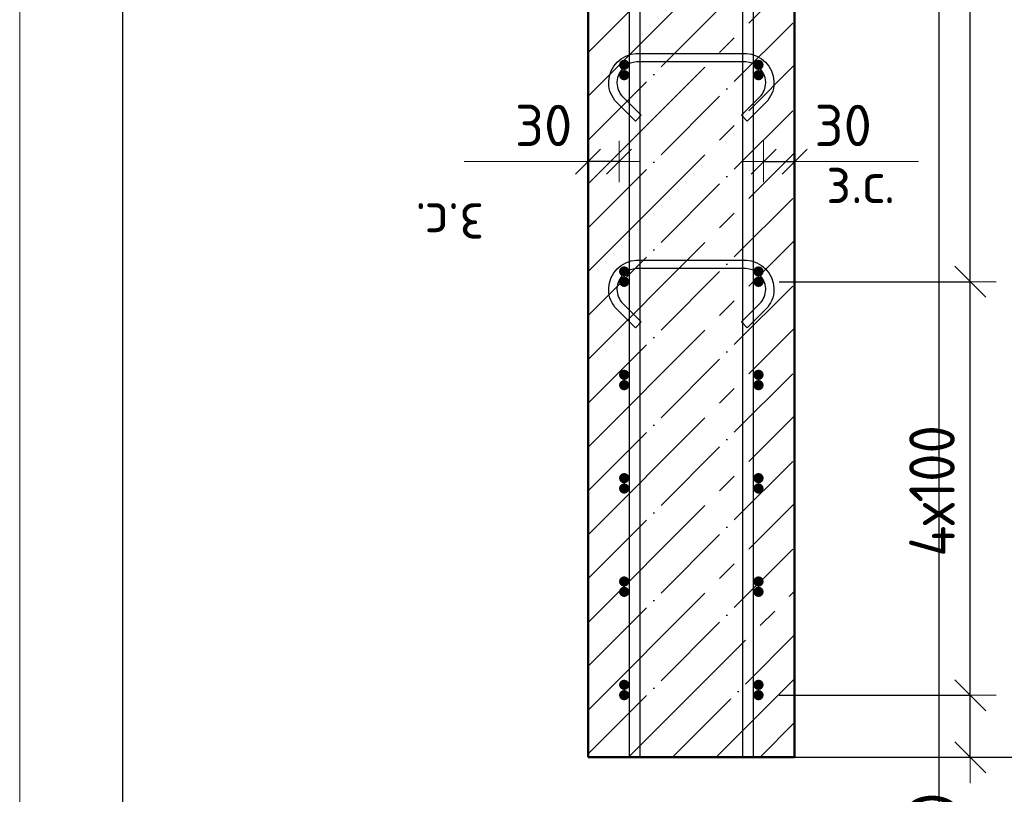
# Model space of a CAD drawing. Header units: millimetres. Extents: x -19950 to 69837, y -2757 to 40090.
# Tile 6 of 136: x -18866 to -17912, y 6757 to 7506. Entities that reach past the tile are written whole.
import ezdxf

# ---------------------------------------------------------------- set-up
doc = ezdxf.new("R2010")
doc.units = ezdxf.units.MM
doc.header["$PDMODE"] = 65
doc.linetypes.add('______11', pattern=[100, 80, -10, 0, -10])
doc.linetypes.add('______5', pattern=[220, 160, -20, 20, -20])
for name, color, linetype, lineweight in [('Standard', 7, 'Continuous', 25), ('Арм.стержн. Арматура края', 96, 'Continuous', 35), ('Арм.стержн. вертикальными 1', 22, 'Continuous', 35), ('Арм.стержн.горизонт. 1', 180, 'Continuous', 35), ('Размерная линия_ общее', 7, 'Continuous', 13), ('Размерная линия_ общее_1', 7, 'Continuous', 13)]:
    doc.layers.add(name, color=color, linetype=linetype, lineweight=lineweight)
doc.layers.add('Арм.стержн.Стяжки', color=7, linetype='Continuous', lineweight=35, true_color=0x501e0f)
doc.styles.add('ISOCPEUR', font='ISOCPEUR')
doc.dimstyles.new('DIMSTYLE_3', dxfattribs={"dimtxt": 40, "dimasz": 40, "dimexe": 0, "dimexo": 0.001, "dimgap": 20, "dimtad": 2, "dimdec": 0, "dimrnd": 5, "dimzin": 12, "dimdsep": 46, "dimtxsty": 'ISOCPEUR', "dimblk1": 'ALL_ML_STRICH', "dimblk2": 'ALL_ML_STRICH', "dimsah": 1, "dimcen": 0, "dimse1": 1, "dimse2": 1, "dimclrd": 7, "dimclre": 256, "dimclrt": 7, "dimadec": 0, "dimazin": 0, "dimtfac": 1, "dimtdec": 0, "dimtix": 1, "dimtmove": 2, "dimatfit": 3, "dimfxl": 0, "dimtvp": 1.2, "dimtzin": 0, "dimlwd": 0, "dimlwe": -3, "dimarcsym": 0})
doc.dimstyles.new('DIMSTYLE_5', dxfattribs={"dimtxt": 44, "dimasz": 50, "dimexe": 0, "dimexo": 0, "dimgap": 22, "dimtad": 2, "dimdec": 0, "dimrnd": 5, "dimzin": 12, "dimdsep": 46, "dimtxsty": 'ISOCPEUR', "dimblk1": 'ALL_ML_STRICH', "dimblk2": 'ALL_ML_STRICH', "dimsah": 1, "dimcen": 0, "dimclrd": 7, "dimclre": 256, "dimclrt": 7, "dimadec": 0, "dimazin": 0, "dimtfac": 1, "dimtdec": 0, "dimtix": 1, "dimtmove": 2, "dimatfit": 3, "dimfxl": 0, "dimtvp": 1.2, "dimtzin": 0, "dimlwd": 0, "dimlwe": -3, "dimarcsym": 0})
doc.dimstyles.new('DIMSTYLE_7', dxfattribs={"dimtxt": 44, "dimasz": 50, "dimexe": 0, "dimexo": 0, "dimgap": 22, "dimtad": 2, "dimdec": 0, "dimrnd": 5, "dimzin": 12, "dimdsep": 46, "dimtxsty": 'ISOCPEUR', "dimblk1": 'ALL_ML_STRICH', "dimblk2": 'ALL_ML_STRICH', "dimsah": 1, "dimcen": 0, "dimclrd": 7, "dimclre": 256, "dimclrt": 7, "dimadec": 0, "dimazin": 0, "dimtfac": 1, "dimtdec": 0, "dimtix": 1, "dimtmove": 2, "dimatfit": 3, "dimfxl": 0, "dimtzin": 0, "dimlwd": 0, "dimlwe": -3, "dimarcsym": 0})

# ---------------------------------------------------------------- blocks, each defined once
blk = doc.blocks.new('ALL_ML_STRICH')
at = {"color": 0, "linetype": 'ByBlock', "lineweight": -2}
for p, q in [((0, -0.5), (0, 0.5)), ((-0.3, -0.3), (0.3, 0.3)), ((-1, 0), (0.5, 0))]:
    blk.add_line(p, q, dxfattribs=at)
blk = doc.blocks.new('*D122')
at = {"layer": 'DEFPOINTS', "color": 7, "linetype": 'Continuous', "lineweight": 13, "transparency": 33554687}
for p in [(-18145.32, 7368.92), (-18145.32, 7360.2), (-18115.32, 7360.2)]:
    blk.add_point(p, dxfattribs=at)
at = {"layer": 'Размерная линия_ общее_1', "color": 7, "linetype": 'Continuous', "lineweight": -2, "transparency": 33554687}
blk.add_line((-18145.32, 7368.92), (-18115.32, 7368.92), dxfattribs=at)
at = {"layer": 'Размерная линия_ общее_1', "color": 7, "linetype": 'Continuous', "lineweight": 13, "transparency": 33554687, "xscale": 40, "yscale": 40, "zscale": 40, "rotation": 180}
blk.add_blockref('ALL_ML_STRICH', (-18145.32, 7368.92), dxfattribs=at)
at = {"layer": 'Размерная линия_ общее_1', "color": 7, "linetype": 'Continuous', "lineweight": 13, "transparency": 33554687, "xscale": 40, "yscale": 40, "zscale": 40}
blk.add_blockref('ALL_ML_STRICH', (-18115.32, 7368.92), dxfattribs=at)
at = {"layer": 'Размерная линия_ общее_1', "color": 7, "linetype": 'Continuous', "lineweight": 13, "transparency": 33554687, "insert": (-18068.32, 7403.92), "char_height": 40, "width": 80, "attachment_point": 5, "style": 'ISOCPEUR'}
blk.add_mtext('\\A1;{30}', dxfattribs=at)
at = {"layer": 'Размерная линия_ общее_1', "color": 7, "linetype": 'Continuous', "lineweight": 13, "transparency": 33554687, "insert": (-18084.8, 7368.74), "char_height": 40, "width": 2, "attachment_point": 1, "line_spacing_factor": 0.60241, "style": 'ISOCPEUR'}
blk.add_mtext('з.с.', dxfattribs=at)
blk = doc.blocks.new('*D123')
at = {"layer": 'DEFPOINTS', "color": 7, "linetype": 'Continuous', "lineweight": 13, "transparency": 33554687}
for p in [(-18285.32, 7368.92), (-18315.32, 7360.2), (-18285.32, 7360.2)]:
    blk.add_point(p, dxfattribs=at)
at = {"layer": 'Размерная линия_ общее_1', "color": 7, "linetype": 'Continuous', "lineweight": -2, "transparency": 33554687}
blk.add_line((-18285.32, 7368.92), (-18315.32, 7368.92), dxfattribs=at)
at = {"layer": 'Размерная линия_ общее_1', "color": 7, "linetype": 'Continuous', "lineweight": 13, "transparency": 33554687, "xscale": 40, "yscale": 40, "zscale": 40}
for p, rotation in [((-18315.32, 7368.92), 180), ((-18285.32, 7368.92), 360)]:
    blk.add_blockref('ALL_ML_STRICH', p, dxfattribs=dict(at, rotation=rotation))
at = {"layer": 'Размерная линия_ общее_1', "color": 7, "linetype": 'Continuous', "lineweight": 13, "transparency": 33554687, "insert": (-18358.32, 7403.92), "char_height": 40, "width": 80, "attachment_point": 5, "style": 'ISOCPEUR'}
blk.add_mtext('\\A1;{30}', dxfattribs=at)
at = {"layer": 'Размерная линия_ общее_1', "color": 7, "linetype": 'Continuous', "lineweight": 13, "transparency": 33554687, "insert": (-18415.85, 7288.74), "char_height": 40, "width": 2, "attachment_point": 1, "rotation": 180, "line_spacing_factor": 0.60241, "style": 'ISOCPEUR'}
blk.add_mtext('з.с.', dxfattribs=at)
blk = doc.blocks.new('*D281')
at = {"layer": 'DEFPOINTS', "color": 7, "linetype": 'Continuous', "lineweight": 13, "transparency": 33554687}
for p in [(-18115.32, 9912.61), (-18067.39, 6792.61), (-17738.09, 6792.61)]:
    blk.add_point(p, dxfattribs=at)
at = {"layer": 'Размерная линия_ общее', "color": 253, "linetype": 'Continuous', "lineweight": -2, "true_color": 0xa0a0a0, "transparency": 33554687}
for p, q in [((-18095.32, 9912.61), (-17738.09, 9912.61)), ((-18047.39, 6792.61), (-17738.09, 6792.61))]:
    blk.add_line(p, q, dxfattribs=at)
at = {"layer": 'Размерная линия_ общее', "color": 7, "linetype": 'Continuous', "lineweight": -2, "transparency": 33554687}
blk.add_line((-17738.09, 6792.61), (-17738.09, 9912.61), dxfattribs=at)
at = {"layer": 'Размерная линия_ общее', "color": 7, "linetype": 'Continuous', "lineweight": 13, "transparency": 33554687, "xscale": 50, "yscale": 50, "zscale": 50}
for p, rotation in [((-17738.09, 9912.61), 90), ((-17738.09, 6792.61), 270)]:
    blk.add_blockref('ALL_ML_STRICH', p, dxfattribs=dict(at, rotation=rotation))
at = {"layer": 'Размерная линия_ общее', "color": 7, "linetype": 'Continuous', "lineweight": 13, "transparency": 33554687, "insert": (-17775.09, 8359.21), "char_height": 44, "width": 176, "attachment_point": 5, "rotation": 90, "style": 'ISOCPEUR'}
blk.add_mtext('\\A1;{3120}', dxfattribs=at)
blk = doc.blocks.new('*D283')
at = {"layer": 'DEFPOINTS', "color": 7, "linetype": 'Continuous', "lineweight": 13, "transparency": 33554687}
for p in [(-18150.32, 6852.61), (-18169.44, 6792.61), (-17945.32, 6792.61)]:
    blk.add_point(p, dxfattribs=at)
at = {"layer": 'Размерная линия_ общее', "color": 253, "linetype": 'Continuous', "lineweight": -2, "true_color": 0xa0a0a0, "transparency": 33554687}
for p, q in [((-18130.32, 6852.61), (-17945.32, 6852.61)), ((-18149.44, 6792.61), (-17945.32, 6792.61))]:
    blk.add_line(p, q, dxfattribs=at)
at = {"layer": 'Размерная линия_ общее', "color": 7, "linetype": 'Continuous', "lineweight": -2, "transparency": 33554687}
blk.add_line((-17945.32, 6792.61), (-17945.32, 6852.61), dxfattribs=at)
at = {"layer": 'Размерная линия_ общее', "color": 7, "linetype": 'Continuous', "lineweight": 13, "transparency": 33554687, "xscale": 50, "yscale": 50, "zscale": 50}
for p, rotation in [((-17945.32, 6852.61), 90), ((-17945.32, 6792.61), 270)]:
    blk.add_blockref('ALL_ML_STRICH', p, dxfattribs=dict(at, rotation=rotation))
at = {"layer": 'Размерная линия_ общее', "color": 7, "linetype": 'Continuous', "lineweight": 13, "transparency": 33554687, "insert": (-17982.13, 6727.56), "char_height": 44, "width": 88, "attachment_point": 5, "rotation": 90, "style": 'ISOCPEUR'}
blk.add_mtext('\\A1;{60}', dxfattribs=at)
blk = doc.blocks.new('*D284')
at = {"layer": 'DEFPOINTS', "color": 7, "linetype": 'Continuous', "lineweight": 13, "transparency": 33554687}
for p in [(-18150.32, 7252.61), (-18150.32, 6852.61), (-17945.32, 6852.61)]:
    blk.add_point(p, dxfattribs=at)
at = {"layer": 'Размерная линия_ общее', "color": 253, "linetype": 'Continuous', "lineweight": -2, "true_color": 0xa0a0a0, "transparency": 33554687}
for p, q in [((-18130.32, 7252.61), (-17945.32, 7252.61)), ((-18130.32, 6852.61), (-17945.32, 6852.61))]:
    blk.add_line(p, q, dxfattribs=at)
at = {"layer": 'Размерная линия_ общее', "color": 7, "linetype": 'Continuous', "lineweight": -2, "transparency": 33554687}
blk.add_line((-17945.32, 6852.61), (-17945.32, 7252.61), dxfattribs=at)
at = {"layer": 'Размерная линия_ общее', "color": 7, "linetype": 'Continuous', "lineweight": 13, "transparency": 33554687, "xscale": 50, "yscale": 50, "zscale": 50}
for p, rotation in [((-17945.32, 7252.61), 90), ((-17945.32, 6852.61), 270)]:
    blk.add_blockref('ALL_ML_STRICH', p, dxfattribs=dict(at, rotation=rotation))
at = {"layer": 'Размерная линия_ общее', "color": 7, "linetype": 'Continuous', "lineweight": 13, "transparency": 33554687, "insert": (-18004.32, 6986.61), "char_height": 44, "width": 2.2, "attachment_point": 1, "rotation": 90, "line_spacing_factor": 0.60241, "style": 'ISOCPEUR'}
blk.add_mtext('\\W0.91;4х100', dxfattribs=at)
blk = doc.blocks.new('*D285')
at = {"layer": 'DEFPOINTS', "color": 7, "linetype": 'Continuous', "lineweight": 13, "transparency": 33554687}
for p in [(-18150.32, 9452.61), (-18150.32, 7252.61), (-17945.32, 7252.61)]:
    blk.add_point(p, dxfattribs=at)
at = {"layer": 'Размерная линия_ общее', "color": 253, "linetype": 'Continuous', "lineweight": -2, "true_color": 0xa0a0a0, "transparency": 33554687}
for p, q in [((-18130.32, 9452.61), (-17945.32, 9452.61)), ((-18130.32, 7252.61), (-17945.32, 7252.61))]:
    blk.add_line(p, q, dxfattribs=at)
at = {"layer": 'Размерная линия_ общее', "color": 7, "linetype": 'Continuous', "lineweight": -2, "transparency": 33554687}
blk.add_line((-17945.32, 7252.61), (-17945.32, 9452.61), dxfattribs=at)
at = {"layer": 'Размерная линия_ общее', "color": 7, "linetype": 'Continuous', "lineweight": 13, "transparency": 33554687, "xscale": 50, "yscale": 50, "zscale": 50}
for p, rotation in [((-17945.32, 9452.61), 90), ((-17945.32, 7252.61), 270)]:
    blk.add_blockref('ALL_ML_STRICH', p, dxfattribs=dict(at, rotation=rotation))
at = {"layer": 'Размерная линия_ общее', "color": 7, "linetype": 'Continuous', "lineweight": 13, "transparency": 33554687, "insert": (-18004.32, 8208.61), "char_height": 44, "width": 2.2, "attachment_point": 1, "rotation": 90, "line_spacing_factor": 0.60241, "style": 'ISOCPEUR'}
blk.add_mtext('\\W0.91;11х200=2200', dxfattribs=at)

msp = doc.modelspace()

# ---------------------------------------------------------------- hatches: boundary and pattern name
at = {"layer": 'Арм.стержн. Арматура края', "linetype": 'Continuous', "lineweight": 50, "transparency": 33554687}
for points in [[(-18275.32, 7462.61), (-18275.7, 7464.53), (-18276.79, 7466.15), (-18278.41, 7467.23), (-18280.32, 7467.61), (-18282.23, 7467.23), (-18283.86, 7466.15), (-18284.94, 7464.53), (-18285.32, 7462.61), (-18284.94, 7460.7), (-18283.86, 7459.08), (-18282.23, 7457.99), (-18280.32, 7457.61), (-18278.41, 7457.99), (-18276.79, 7459.08), (-18275.7, 7460.7)], [(-18145.32, 7462.61), (-18145.7, 7464.53), (-18146.79, 7466.15), (-18148.41, 7467.23), (-18150.32, 7467.61), (-18152.23, 7467.23), (-18153.86, 7466.15), (-18154.94, 7464.53), (-18155.32, 7462.61), (-18154.94, 7460.7), (-18153.86, 7459.08), (-18152.23, 7457.99), (-18150.32, 7457.61), (-18148.41, 7457.99), (-18146.79, 7459.08), (-18145.7, 7460.7)], [(-18275.32, 7262.61), (-18275.7, 7264.53), (-18276.79, 7266.15), (-18278.41, 7267.23), (-18280.32, 7267.61), (-18282.23, 7267.23), (-18283.86, 7266.15), (-18284.94, 7264.53), (-18285.32, 7262.61), (-18284.94, 7260.7), (-18283.86, 7259.08), (-18282.23, 7257.99), (-18280.32, 7257.61), (-18278.41, 7257.99), (-18276.79, 7259.08), (-18275.7, 7260.7)], [(-18145.32, 7262.61), (-18145.7, 7264.53), (-18146.79, 7266.15), (-18148.41, 7267.23), (-18150.32, 7267.61), (-18152.23, 7267.23), (-18153.86, 7266.15), (-18154.94, 7264.53), (-18155.32, 7262.61), (-18154.94, 7260.7), (-18153.86, 7259.08), (-18152.23, 7257.99), (-18150.32, 7257.61), (-18148.41, 7257.99), (-18146.79, 7259.08), (-18145.7, 7260.7)], [(-18275.32, 7162.61), (-18275.7, 7164.53), (-18276.79, 7166.15), (-18278.41, 7167.23), (-18280.32, 7167.61), (-18282.23, 7167.23), (-18283.86, 7166.15), (-18284.94, 7164.53), (-18285.32, 7162.61), (-18284.94, 7160.7), (-18283.86, 7159.08), (-18282.23, 7157.99), (-18280.32, 7157.61), (-18278.41, 7157.99), (-18276.79, 7159.08), (-18275.7, 7160.7)], [(-18145.32, 7162.61), (-18145.7, 7164.53), (-18146.79, 7166.15), (-18148.41, 7167.23), (-18150.32, 7167.61), (-18152.23, 7167.23), (-18153.86, 7166.15), (-18154.94, 7164.53), (-18155.32, 7162.61), (-18154.94, 7160.7), (-18153.86, 7159.08), (-18152.23, 7157.99), (-18150.32, 7157.61), (-18148.41, 7157.99), (-18146.79, 7159.08), (-18145.7, 7160.7)], [(-18275.32, 7062.61), (-18275.7, 7064.53), (-18276.79, 7066.15), (-18278.41, 7067.23), (-18280.32, 7067.61), (-18282.23, 7067.23), (-18283.86, 7066.15), (-18284.94, 7064.53), (-18285.32, 7062.61), (-18284.94, 7060.7), (-18283.86, 7059.08), (-18282.23, 7057.99), (-18280.32, 7057.61), (-18278.41, 7057.99), (-18276.79, 7059.08), (-18275.7, 7060.7)], [(-18145.32, 7062.61), (-18145.7, 7064.53), (-18146.79, 7066.15), (-18148.41, 7067.23), (-18150.32, 7067.61), (-18152.23, 7067.23), (-18153.86, 7066.15), (-18154.94, 7064.53), (-18155.32, 7062.61), (-18154.94, 7060.7), (-18153.86, 7059.08), (-18152.23, 7057.99), (-18150.32, 7057.61), (-18148.41, 7057.99), (-18146.79, 7059.08), (-18145.7, 7060.7)], [(-18275.32, 6962.61), (-18275.7, 6964.53), (-18276.79, 6966.15), (-18278.41, 6967.23), (-18280.32, 6967.61), (-18282.23, 6967.23), (-18283.86, 6966.15), (-18284.94, 6964.53), (-18285.32, 6962.61), (-18284.94, 6960.7), (-18283.86, 6959.08), (-18282.23, 6957.99), (-18280.32, 6957.61), (-18278.41, 6957.99), (-18276.79, 6959.08), (-18275.7, 6960.7)], [(-18145.32, 6962.61), (-18145.7, 6964.53), (-18146.79, 6966.15), (-18148.41, 6967.23), (-18150.32, 6967.61), (-18152.23, 6967.23), (-18153.86, 6966.15), (-18154.94, 6964.53), (-18155.32, 6962.61), (-18154.94, 6960.7), (-18153.86, 6959.08), (-18152.23, 6957.99), (-18150.32, 6957.61), (-18148.41, 6957.99), (-18146.79, 6959.08), (-18145.7, 6960.7)], [(-18275.32, 6862.61), (-18275.7, 6864.53), (-18276.79, 6866.15), (-18278.41, 6867.23), (-18280.32, 6867.61), (-18282.23, 6867.23), (-18283.86, 6866.15), (-18284.94, 6864.53), (-18285.32, 6862.61), (-18284.94, 6860.7), (-18283.86, 6859.08), (-18282.23, 6857.99), (-18280.32, 6857.61), (-18278.41, 6857.99), (-18276.79, 6859.08), (-18275.7, 6860.7)], [(-18145.32, 6862.61), (-18145.7, 6864.53), (-18146.79, 6866.15), (-18148.41, 6867.23), (-18150.32, 6867.61), (-18152.23, 6867.23), (-18153.86, 6866.15), (-18154.94, 6864.53), (-18155.32, 6862.61), (-18154.94, 6860.7), (-18153.86, 6859.08), (-18152.23, 6857.99), (-18150.32, 6857.61), (-18148.41, 6857.99), (-18146.79, 6859.08), (-18145.7, 6860.7)]]:
    msp.add_hatch(color=4, dxfattribs=at).paths.add_polyline_path(points)
at = {"layer": 'Арм.стержн.горизонт. 1', "linetype": 'Continuous', "lineweight": 50, "transparency": 33554687}
for points in [[(-18275.32, 7452.61), (-18275.7, 7454.53), (-18276.79, 7456.15), (-18278.41, 7457.23), (-18280.32, 7457.61), (-18282.23, 7457.23), (-18283.86, 7456.15), (-18284.94, 7454.53), (-18285.32, 7452.61), (-18284.94, 7450.7), (-18283.86, 7449.08), (-18282.23, 7447.99), (-18280.32, 7447.61), (-18278.41, 7447.99), (-18276.79, 7449.08), (-18275.7, 7450.7)], [(-18145.32, 7452.61), (-18145.7, 7454.53), (-18146.79, 7456.15), (-18148.41, 7457.23), (-18150.32, 7457.61), (-18152.23, 7457.23), (-18153.86, 7456.15), (-18154.94, 7454.53), (-18155.32, 7452.61), (-18154.94, 7450.7), (-18153.86, 7449.08), (-18152.23, 7447.99), (-18150.32, 7447.61), (-18148.41, 7447.99), (-18146.79, 7449.08), (-18145.7, 7450.7)], [(-18275.32, 7252.61), (-18275.7, 7254.53), (-18276.79, 7256.15), (-18278.41, 7257.23), (-18280.32, 7257.61), (-18282.23, 7257.23), (-18283.86, 7256.15), (-18284.94, 7254.53), (-18285.32, 7252.61), (-18284.94, 7250.7), (-18283.86, 7249.08), (-18282.23, 7247.99), (-18280.32, 7247.61), (-18278.41, 7247.99), (-18276.79, 7249.08), (-18275.7, 7250.7)], [(-18145.32, 7252.61), (-18145.7, 7254.53), (-18146.79, 7256.15), (-18148.41, 7257.23), (-18150.32, 7257.61), (-18152.23, 7257.23), (-18153.86, 7256.15), (-18154.94, 7254.53), (-18155.32, 7252.61), (-18154.94, 7250.7), (-18153.86, 7249.08), (-18152.23, 7247.99), (-18150.32, 7247.61), (-18148.41, 7247.99), (-18146.79, 7249.08), (-18145.7, 7250.7)], [(-18275.32, 7152.61), (-18275.7, 7154.53), (-18276.79, 7156.15), (-18278.41, 7157.23), (-18280.32, 7157.61), (-18282.23, 7157.23), (-18283.86, 7156.15), (-18284.94, 7154.53), (-18285.32, 7152.61), (-18284.94, 7150.7), (-18283.86, 7149.08), (-18282.23, 7147.99), (-18280.32, 7147.61), (-18278.41, 7147.99), (-18276.79, 7149.08), (-18275.7, 7150.7)], [(-18145.32, 7152.61), (-18145.7, 7154.53), (-18146.79, 7156.15), (-18148.41, 7157.23), (-18150.32, 7157.61), (-18152.23, 7157.23), (-18153.86, 7156.15), (-18154.94, 7154.53), (-18155.32, 7152.61), (-18154.94, 7150.7), (-18153.86, 7149.08), (-18152.23, 7147.99), (-18150.32, 7147.61), (-18148.41, 7147.99), (-18146.79, 7149.08), (-18145.7, 7150.7)], [(-18275.32, 7052.61), (-18275.7, 7054.53), (-18276.79, 7056.15), (-18278.41, 7057.23), (-18280.32, 7057.61), (-18282.23, 7057.23), (-18283.86, 7056.15), (-18284.94, 7054.53), (-18285.32, 7052.61), (-18284.94, 7050.7), (-18283.86, 7049.08), (-18282.23, 7047.99), (-18280.32, 7047.61), (-18278.41, 7047.99), (-18276.79, 7049.08), (-18275.7, 7050.7)], [(-18145.32, 7052.61), (-18145.7, 7054.53), (-18146.79, 7056.15), (-18148.41, 7057.23), (-18150.32, 7057.61), (-18152.23, 7057.23), (-18153.86, 7056.15), (-18154.94, 7054.53), (-18155.32, 7052.61), (-18154.94, 7050.7), (-18153.86, 7049.08), (-18152.23, 7047.99), (-18150.32, 7047.61), (-18148.41, 7047.99), (-18146.79, 7049.08), (-18145.7, 7050.7)], [(-18275.32, 6952.61), (-18275.7, 6954.53), (-18276.79, 6956.15), (-18278.41, 6957.23), (-18280.32, 6957.61), (-18282.23, 6957.23), (-18283.86, 6956.15), (-18284.94, 6954.53), (-18285.32, 6952.61), (-18284.94, 6950.7), (-18283.86, 6949.08), (-18282.23, 6947.99), (-18280.32, 6947.61), (-18278.41, 6947.99), (-18276.79, 6949.08), (-18275.7, 6950.7)], [(-18145.32, 6952.61), (-18145.7, 6954.53), (-18146.79, 6956.15), (-18148.41, 6957.23), (-18150.32, 6957.61), (-18152.23, 6957.23), (-18153.86, 6956.15), (-18154.94, 6954.53), (-18155.32, 6952.61), (-18154.94, 6950.7), (-18153.86, 6949.08), (-18152.23, 6947.99), (-18150.32, 6947.61), (-18148.41, 6947.99), (-18146.79, 6949.08), (-18145.7, 6950.7)], [(-18275.32, 6852.61), (-18275.7, 6854.53), (-18276.79, 6856.15), (-18278.41, 6857.23), (-18280.32, 6857.61), (-18282.23, 6857.23), (-18283.86, 6856.15), (-18284.94, 6854.53), (-18285.32, 6852.61), (-18284.94, 6850.7), (-18283.86, 6849.08), (-18282.23, 6847.99), (-18280.32, 6847.61), (-18278.41, 6847.99), (-18276.79, 6849.08), (-18275.7, 6850.7)], [(-18145.32, 6852.61), (-18145.7, 6854.53), (-18146.79, 6856.15), (-18148.41, 6857.23), (-18150.32, 6857.61), (-18152.23, 6857.23), (-18153.86, 6856.15), (-18154.94, 6854.53), (-18155.32, 6852.61), (-18154.94, 6850.7), (-18153.86, 6849.08), (-18152.23, 6847.99), (-18150.32, 6847.61), (-18148.41, 6847.99), (-18146.79, 6849.08), (-18145.7, 6850.7)]]:
    msp.add_hatch(color=4, dxfattribs=at).paths.add_polyline_path(points)

# ---------------------------------------------------------------- linework, layer by layer
at = {"layer": 'Standard', "color": 52, "linetype": 'Continuous', "lineweight": -3, "transparency": 33554687}
for p, q in [((-18765.56, 6490.09), (-18765.56, 10193.82)), ((-18765.56, 6490.09), (-18765.56, 10193.82)), ((-17975.46, 6490.09), (-17975.46, 10193.82)), ((-17975.46, 6490.09), (-17975.46, 10193.82))]:
    msp.add_line(p, q, dxfattribs=at)
at = {"layer": 'Standard', "color": 7, "linetype": 'Continuous', "lineweight": 50, "transparency": 33554687}
for p, q in [((-18315.32, 9912.61), (-18315.32, 6792.61)), ((-18115.32, 6792.61), (-18115.32, 9912.61)), ((-18315.32, 6792.61), (-18115.32, 6792.61))]:
    msp.add_line(p, q, dxfattribs=at)
at = {"layer": 'Standard', "color": 7, "linetype": '______11', "lineweight": -3, "transparency": 33554687}
for p, q in [((-18315.32, 7474.58), (-18115.32, 7674.58)), ((-18315.32, 7389.73), (-18115.32, 7589.73)), ((-18315.32, 7304.87), (-18115.32, 7504.87)), ((-18315.32, 7220.02), (-18115.32, 7420.02)), ((-18315.32, 7135.17), (-18115.32, 7335.17)), ((-18315.32, 7050.31), (-18115.32, 7250.31)), ((-18315.32, 6965.46), (-18115.32, 7165.46)), ((-18315.32, 6880.61), (-18115.32, 7080.61)), ((-18315.32, 6795.76), (-18115.32, 6995.76)), ((-18233.61, 6792.61), (-18115.32, 6910.9)), ((-18148.76, 6792.61), (-18115.32, 6826.05))]:
    msp.add_line(p, q, dxfattribs=at)
at = {"layer": 'Standard', "color": 7, "linetype": '______5', "lineweight": -3, "transparency": 33554687}
for p, q in [((-18315.32, 7432.15), (-18115.32, 7632.15)), ((-18315.32, 7347.3), (-18115.32, 7547.3)), ((-18315.32, 7262.45), (-18115.32, 7462.45)), ((-18315.32, 7177.59), (-18115.32, 7377.59)), ((-18315.32, 7092.74), (-18115.32, 7292.74)), ((-18315.32, 7007.89), (-18115.32, 7207.89)), ((-18315.32, 6923.03), (-18115.32, 7123.03)), ((-18315.32, 6838.18), (-18115.32, 7038.18)), ((-18276.04, 6792.61), (-18115.32, 6953.33)), ((-18191.18, 6792.61), (-18115.32, 6868.48))]:
    msp.add_line(p, q, dxfattribs=at)
at = {"layer": 'Standard', "color": 7, "linetype": 'Continuous', "lineweight": 13, "transparency": 33554687}
for p, q in [((-18315.32, 7368.92), (-18435.32, 7368.92)), ((-18115.32, 7368.92), (-17995.32, 7368.92))]:
    msp.add_line(p, q, dxfattribs=at)
msp.add_lwpolyline([(-18865.56, 6390.09), (-17875.46, 6390.09), (-17875.46, 10293.82), (-18865.56, 10293.82), (-18865.56, 6390.09)], dxfattribs=at)
at = {"layer": 'Арм.стержн. вертикальными 1', "color": 4, "linetype": 'Continuous', "lineweight": 25, "transparency": 33554687}
for points in [[(-18165.32, 6792.61), (-18165.32, 10003.57), (-18165.95, 10008.09), (-18167.46, 10012.67), (-18169.81, 10016.86), (-18172.66, 10020.28), (-18176.07, 10023.13), (-18180.26, 10025.47), (-18184.84, 10026.98), (-18189.36, 10027.61), (-18470.32, 10027.61), (-18470.32, 10037.61), (-18188.67, 10037.61), (-18182.57, 10036.76), (-18176.22, 10034.67), (-18170.37, 10031.4), (-18165.56, 10027.38), (-18161.54, 10022.56), (-18158.26, 10016.72), (-18156.17, 10010.37), (-18155.32, 10004.27), (-18155.32, 6792.61), (-18165.32, 6792.61)], [(-18165.32, 6792.61), (-18165.32, 10003.57), (-18165.95, 10008.09), (-18167.46, 10012.67), (-18169.81, 10016.86), (-18172.66, 10020.28), (-18176.07, 10023.13), (-18180.26, 10025.47), (-18184.84, 10026.98), (-18189.36, 10027.61), (-18470.32, 10027.61), (-18470.32, 10037.61), (-18188.67, 10037.61), (-18182.57, 10036.76), (-18176.22, 10034.67), (-18170.37, 10031.4), (-18165.56, 10027.38), (-18161.54, 10022.56), (-18158.26, 10016.72), (-18156.17, 10010.37), (-18155.32, 10004.27), (-18155.32, 6792.61), (-18165.32, 6792.61)], [(-18275.32, 6792.61), (-18275.32, 9943.57), (-18275.95, 9948.09), (-18277.46, 9952.67), (-18279.81, 9956.86), (-18282.66, 9960.28), (-18286.07, 9963.13), (-18290.26, 9965.47), (-18294.84, 9966.98), (-18299.36, 9967.61), (-18640.32, 9967.61), (-18640.32, 9977.61), (-18298.67, 9977.61), (-18292.57, 9976.76), (-18286.22, 9974.67), (-18280.37, 9971.4), (-18275.56, 9967.38), (-18271.54, 9962.56), (-18268.26, 9956.72), (-18266.17, 9950.37), (-18265.32, 9944.27), (-18265.32, 6792.61), (-18275.32, 6792.61)], [(-18275.32, 6792.61), (-18275.32, 9943.57), (-18275.95, 9948.09), (-18277.46, 9952.67), (-18279.81, 9956.86), (-18282.66, 9960.28), (-18286.07, 9963.13), (-18290.26, 9965.47), (-18294.84, 9966.98), (-18299.36, 9967.61), (-18640.32, 9967.61), (-18640.32, 9977.61), (-18298.67, 9977.61), (-18292.57, 9976.76), (-18286.22, 9974.67), (-18280.37, 9971.4), (-18275.56, 9967.38), (-18271.54, 9962.56), (-18268.26, 9956.72), (-18266.17, 9950.37), (-18265.32, 9944.27), (-18265.32, 6792.61), (-18275.32, 6792.61)]]:
    msp.add_lwpolyline(points, dxfattribs=at)
at = {"layer": 'Арм.стержн.горизонт. 1', "color": 52, "linetype": 'Continuous', "lineweight": 50, "transparency": 33554687}
for p, q in [((-18315.32, 6792.61), (-18315.32, 6792.61)), ((-18115.32, 6792.61), (-18115.32, 6792.61))]:
    msp.add_line(p, q, dxfattribs=at)
at = {"layer": 'Арм.стержн.Стяжки', "color": 40, "linetype": 'Continuous', "lineweight": 25, "transparency": 33554687}
for points in [[(-18269.53, 7408.09), (-18287.59, 7426.15), (-18289.25, 7428.06), (-18290.77, 7430.18), (-18292.1, 7432.43), (-18293.19, 7434.76), (-18294.07, 7437.18), (-18294.73, 7439.72), (-18295.14, 7442.29), (-18295.32, 7444.81), (-18295.32, 7446.8), (-18294.64, 7451.68), (-18292.97, 7456.76), (-18290.35, 7461.44), (-18287.13, 7465.29), (-18283.28, 7468.51), (-18278.61, 7471.13), (-18273.52, 7472.8), (-18268.64, 7473.48), (-18162, 7473.48), (-18157.12, 7472.8), (-18152.04, 7471.13), (-18147.36, 7468.51), (-18143.51, 7465.29), (-18140.29, 7461.44), (-18137.68, 7456.76), (-18136, 7451.68), (-18135.32, 7446.8), (-18135.32, 7444.81), (-18135.5, 7442.29), (-18135.92, 7439.72), (-18136.57, 7437.18), (-18137.45, 7434.76), (-18138.54, 7432.43), (-18139.87, 7430.18), (-18141.4, 7428.06), (-18143.05, 7426.15), (-18161.11, 7408.09), (-18166.77, 7413.75), (-18148.91, 7431.61), (-18147.67, 7433.03), (-18146.58, 7434.55), (-18145.63, 7436.17), (-18144.85, 7437.83), (-18144.22, 7439.55), (-18143.75, 7441.36), (-18143.45, 7443.22), (-18143.32, 7445.1), (-18143.32, 7446.25), (-18143.82, 7449.86), (-18145.03, 7453.53), (-18146.91, 7456.88), (-18149.19, 7459.61), (-18151.92, 7461.89), (-18155.28, 7463.77), (-18158.94, 7464.98), (-18162.55, 7465.48), (-18268.09, 7465.48), (-18271.71, 7464.98), (-18275.37, 7463.77), (-18278.72, 7461.89), (-18281.45, 7459.61), (-18283.73, 7456.88), (-18285.61, 7453.53), (-18286.82, 7449.86), (-18287.32, 7446.25), (-18287.32, 7445.1), (-18287.19, 7443.22), (-18286.89, 7441.36), (-18286.42, 7439.55), (-18285.8, 7437.83), (-18285.02, 7436.17), (-18284.07, 7434.55), (-18282.97, 7433.03), (-18281.73, 7431.61), (-18263.87, 7413.75), (-18269.53, 7408.09)], [(-18269.53, 7208.09), (-18287.59, 7226.15), (-18289.25, 7228.06), (-18290.77, 7230.18), (-18292.1, 7232.43), (-18293.19, 7234.76), (-18294.07, 7237.18), (-18294.73, 7239.72), (-18295.14, 7242.29), (-18295.32, 7244.81), (-18295.32, 7246.8), (-18294.64, 7251.68), (-18292.97, 7256.76), (-18290.35, 7261.44), (-18287.13, 7265.29), (-18283.28, 7268.51), (-18278.61, 7271.13), (-18273.52, 7272.8), (-18268.64, 7273.48), (-18162, 7273.48), (-18157.12, 7272.8), (-18152.04, 7271.13), (-18147.36, 7268.51), (-18143.51, 7265.29), (-18140.29, 7261.44), (-18137.68, 7256.76), (-18136, 7251.68), (-18135.32, 7246.8), (-18135.32, 7244.81), (-18135.5, 7242.29), (-18135.92, 7239.72), (-18136.57, 7237.18), (-18137.45, 7234.76), (-18138.54, 7232.43), (-18139.87, 7230.18), (-18141.4, 7228.06), (-18143.05, 7226.15), (-18161.11, 7208.09), (-18166.77, 7213.75), (-18148.91, 7231.61), (-18147.67, 7233.03), (-18146.58, 7234.55), (-18145.63, 7236.16), (-18144.85, 7237.83), (-18144.22, 7239.55), (-18143.75, 7241.36), (-18143.45, 7243.22), (-18143.32, 7245.1), (-18143.32, 7246.25), (-18143.82, 7249.86), (-18145.03, 7253.53), (-18146.91, 7256.88), (-18149.19, 7259.61), (-18151.92, 7261.89), (-18155.28, 7263.77), (-18158.94, 7264.98), (-18162.55, 7265.48), (-18268.09, 7265.48), (-18271.71, 7264.98), (-18275.37, 7263.77), (-18278.72, 7261.89), (-18281.45, 7259.61), (-18283.73, 7256.88), (-18285.61, 7253.53), (-18286.82, 7249.86), (-18287.32, 7246.25), (-18287.32, 7245.1), (-18287.19, 7243.22), (-18286.89, 7241.36), (-18286.42, 7239.55), (-18285.8, 7237.83), (-18285.02, 7236.16), (-18284.07, 7234.55), (-18282.97, 7233.03), (-18281.73, 7231.61), (-18263.87, 7213.75), (-18269.53, 7208.09)]]:
    msp.add_lwpolyline(points, dxfattribs=at)

# ---------------------------------------------------------------- dimensions: what is measured, and where the dimension line sits
at = {"layer": 'Размерная линия_ общее', "color": 7, "linetype": 'Continuous', "lineweight": 13, "transparency": 33554687}
for base, p1, p2, dimstyle, picture, middle in [((-17738.09, 9912.61), (-18047.39, 6792.61), (-18095.32, 9912.61), 'DIMSTYLE_7', '*D281', (-17775.09, 8359.21)), ((-17945.32, 6852.61), (-18149.44, 6792.61), (-18130.32, 6852.61), 'DIMSTYLE_5', '*D283', (-17982.13, 6727.56))]:
    dim = msp.add_linear_dim(base=base, p1=p1, p2=p2, angle=90, dimstyle=dimstyle, override={"dimpost": '<>', "dimclrd": 7, "dimclre": 253, "dimclrt": 7, "dimlwd": 0, "dimlwe": 65533}, dxfattribs=at)
    dim.commit()
    dim.dimension.update_dxf_attribs({"geometry": picture, "text_midpoint": middle, "dimtype": 160})
for base, p1, p2, text, picture, middle in [((-17945.32, 9452.61), (-18130.32, 7252.61), (-18130.32, 9452.61), '\\W0.91;11х200=2200', '*D285', (-17967.32, 8352.61)), ((-17945.32, 7252.61), (-18130.32, 6852.61), (-18130.32, 7252.61), '\\W0.91;4х100', '*D284', (-17967.32, 7052.61))]:
    dim = msp.add_linear_dim(base=base, p1=p1, p2=p2, angle=90, text=text, dimstyle='DIMSTYLE_7', override={"dimpost": '<>', "dimclrd": 7, "dimclre": 253, "dimclrt": 7, "dimlwd": 0, "dimlwe": 65533}, dxfattribs=at)
    dim.commit()
    dim.dimension.update_dxf_attribs({"geometry": picture, "text_midpoint": middle, "dimtype": 160})
at = {"layer": 'Размерная линия_ общее_1', "color": 7, "linetype": 'Continuous', "lineweight": 13, "transparency": 33554687}
dim = msp.add_linear_dim(base=(-18315.32, 7368.92), p1=(-18285.32, 7360.2), p2=(-18315.32, 7360.2), angle=180, text='<>\\Xз.с.', dimstyle='DIMSTYLE_3', override={"dimpost": '<>', "dimclrd": 7, "dimclre": 253, "dimclrt": 7, "dimlwd": 0, "dimlwe": 65533}, dxfattribs=at)
dim.commit()
dim.dimension.update_dxf_attribs({"geometry": '*D123', "text_midpoint": (-18358.32, 7403.92), "dimtype": 160})
dim = msp.add_linear_dim(base=(-18115.32, 7368.92), p1=(-18145.32, 7360.2), p2=(-18115.32, 7360.2), text='<>\\Xз.с.', dimstyle='DIMSTYLE_3', override={"dimpost": '<>', "dimclrd": 7, "dimclre": 253, "dimclrt": 7, "dimlwd": 0, "dimlwe": 65533}, dxfattribs=at)
dim.commit()
dim.dimension.update_dxf_attribs({"geometry": '*D122', "text_midpoint": (-18068.32, 7403.92), "dimtype": 160})

doc.saveas('drawing.dxf')
